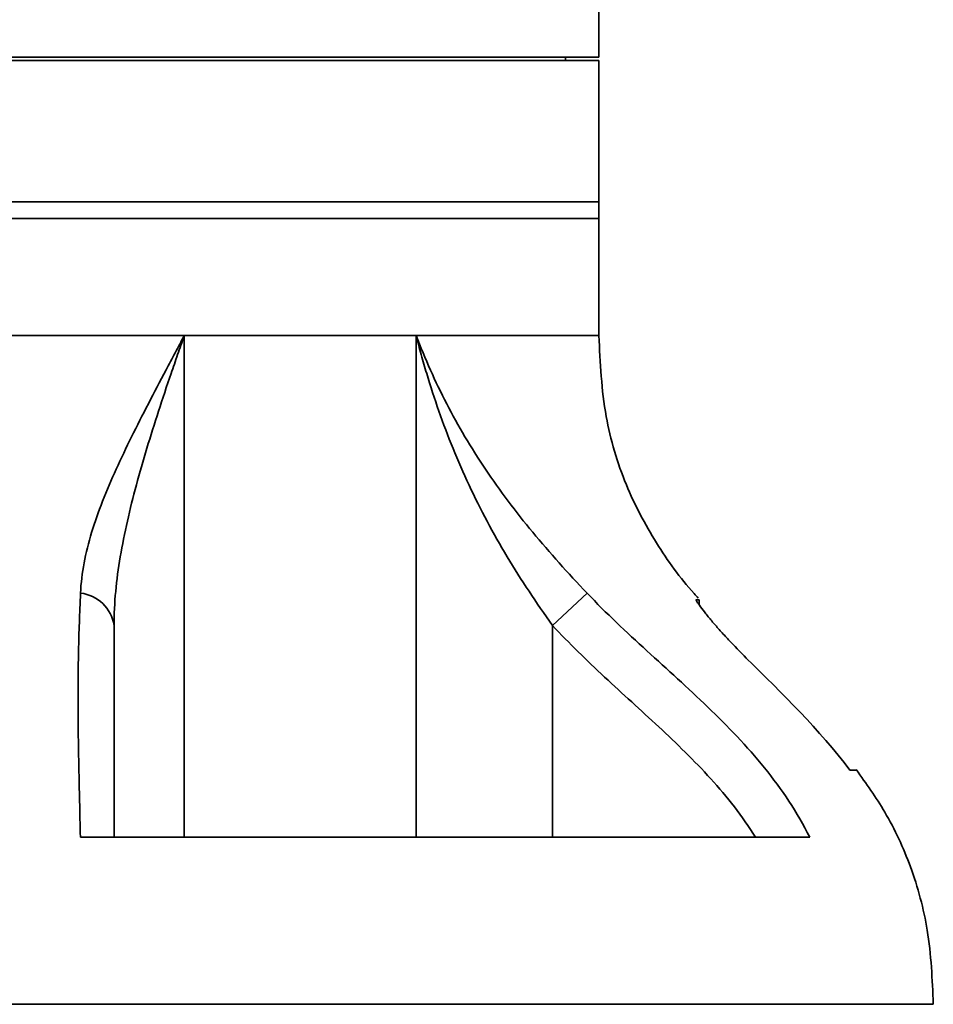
# Model space of a CAD drawing. Header units: millimetres. Extents: x 116 to 166, y 85 to 196.
# Tile 9 of 14: x 157.09 to 162.55, y 91.52 to 97.41. Entities that reach past the tile are written whole.
import ezdxf

# ---------------------------------------------------------------- set-up
doc = ezdxf.new("R2010")
doc.units = ezdxf.units.MM
doc.layers.add('SLD-0', color=179, linetype='Continuous')

msp = doc.modelspace()

# ---------------------------------------------------------------- linework, layer by layer
at = {"layer": 'SLD-0', "color": 179, "linetype": 'Continuous', "lineweight": 35}
for p, q in [((160.5534, 97.1869), (160.5534, 97.6369)), ((160.5534, 97.1869), (148.7534, 97.1869)), ((160.3534, 97.1669), (160.3534, 97.1869)), ((160.5534, 97.1669), (148.7534, 97.1669)), ((160.5534, 96.3219), (160.5534, 97.1669)), ((160.5534, 96.3219), (148.7534, 96.3219)), ((160.5534, 96.2219), (160.5534, 96.3219)), ((160.5534, 96.2219), (148.7534, 96.2219)), ((160.5534, 95.5219), (160.5534, 96.2219)), ((158.0737, 95.5219), (151.2331, 95.5219)), ((160.5534, 95.5219), (154.6534, 95.5219)), ((158.0737, 95.5219), (158.0737, 92.5219)), ((159.4609, 95.5219), (158.0737, 95.5219)), ((159.4609, 95.5219), (160.5534, 95.5219)), ((159.4609, 92.5219), (159.4609, 95.5219)), ((160.2757, 93.7886), (160.483, 93.9812)), ((161.1534, 93.9423), (161.1358, 93.9423)), ((161.1534, 93.9107), (161.1534, 93.9423)), ((160.2757, 93.7886), (160.2757, 92.5219)), ((162.0548, 92.9219), (162.0979, 92.9219)), ((157.452, 92.5219), (161.8142, 92.5219)), ((162.5534, 91.5219), (154.6534, 91.5219))]:
    msp.add_line(p, q, dxfattribs=at)
msp.add_arc((157.4282, 93.7548), 0.2278, 8.53733, 83.74243, dxfattribs=at)
for points, knots in [([(157.453, 93.9812), (157.4584, 94.1014), (157.4822, 94.2218), (157.557, 94.4681), (157.6081, 94.5945), (157.6953, 94.7868), (157.7262, 94.8514), (157.7907, 94.9821), (157.8244, 95.0482), (157.8933, 95.1815), (157.9286, 95.2486), (157.9824, 95.3504), (158.0005, 95.3844), (158.0278, 95.4358), (158.037, 95.453), (158.0553, 95.4874), (158.0646, 95.5047), (158.0737, 95.5219)], [0, 0, 0, 0, 0.25, 0.25, 0.5, 0.5, 0.625, 0.625, 0.75, 0.75, 0.875, 0.875, 0.9375, 0.9375, 0.96875, 0.96875, 1, 1, 1, 1]), ([(157.6534, 93.7886), (157.6534, 93.9235), (157.6673, 94.0598), (157.7145, 94.3395), (157.7478, 94.4832), (157.8065, 94.7011), (157.8275, 94.7743), (157.872, 94.9217), (157.8954, 94.996), (157.9439, 95.1451), (157.9689, 95.22), (158.0076, 95.3328), (158.0206, 95.3705), (158.047, 95.4461), (158.0603, 95.4842), (158.0737, 95.5219)], [0, 0, 0, 0, 0.25, 0.25, 0.5, 0.5, 0.625, 0.625, 0.75, 0.75, 0.875, 0.875, 0.9375, 0.9375, 1, 1, 1, 1]), ([(159.4609, 95.5219), (159.4872, 95.4526), (159.5156, 95.3839), (159.5762, 95.2481), (159.6086, 95.181), (159.7118, 94.9817), (159.7888, 94.8517), (159.9181, 94.6589), (159.9635, 94.5949), (160.0579, 94.469), (160.1069, 94.4069), (160.2594, 94.2224), (160.3683, 94.1019), (160.483, 93.9812)], [0, 0, 0, 0, 0.125, 0.125, 0.25, 0.25, 0.5, 0.5, 0.625, 0.625, 0.75, 0.75, 1, 1, 1, 1]), ([(160.2757, 93.7886), (160.1792, 93.9236), (160.0882, 94.0599), (159.963, 94.2692), (159.9231, 94.3397), (159.8471, 94.4825), (159.8109, 94.5549), (159.7088, 94.7733), (159.6489, 94.9208), (159.5703, 95.1448), (159.5459, 95.2197), (159.5121, 95.3327), (159.5013, 95.3704), (159.4856, 95.4271), (159.4805, 95.4461), (159.4705, 95.484), (159.4656, 95.503), (159.4609, 95.5219)], [0, 0, 0, 0, 0.25, 0.25, 0.375, 0.375, 0.5, 0.5, 0.75, 0.75, 0.875, 0.875, 0.9375, 0.9375, 0.96875, 0.96875, 1, 1, 1, 1]), ([(161.1467, 93.9522), (161.1386, 93.961), (161.0453, 94.0626), (160.8882, 94.2821), (160.7009, 94.6346), (160.5752, 95.0551), (160.561, 95.3595), (160.5534, 95.5219)], [0, 0, 0, 0, 0.021028, 0.24097, 0.469092, 0.71673, 1, 1, 1, 1]), ([(157.452, 92.5219), (157.4492, 92.6705), (157.4459, 92.8076), (157.4419, 93.0008), (157.4408, 93.0632), (157.439, 93.1839), (157.4384, 93.2423), (157.4377, 93.4144), (157.4386, 93.5248), (157.4436, 93.7482), (157.4476, 93.8611), (157.453, 93.9812)], [0, 0, 0, 0, 0.25, 0.25, 0.375, 0.375, 0.5, 0.5, 0.75, 0.75, 1, 1, 1, 1]), ([(160.483, 93.9812), (160.5971, 93.8612), (160.7179, 93.7483), (160.9622, 93.525), (161.0857, 93.4147), (161.2645, 93.2426), (161.323, 93.1841), (161.4364, 93.0635), (161.4914, 93.0011), (161.6475, 92.8077), (161.7393, 92.6706), (161.8142, 92.5219)], [0, 0, 0, 0, 0.25, 0.25, 0.5, 0.5, 0.625, 0.625, 0.75, 0.75, 1, 1, 1, 1]), ([(161.435, 93.5934), (161.3983, 93.63), (161.3629, 93.6663), (161.312, 93.7207), (161.2952, 93.739), (161.2633, 93.7745), (161.2481, 93.7919), (161.2194, 93.8256), (161.2058, 93.8421), (161.1811, 93.8729), (161.1702, 93.8871), (161.1517, 93.9124), (161.1445, 93.923), (161.1377, 93.9343), (161.1362, 93.9373), (161.1348, 93.9413), (161.1349, 93.9423), (161.1358, 93.9423)], [0, 0, 0, 0, 0.25, 0.25, 0.375, 0.375, 0.5, 0.5, 0.625, 0.625, 0.75, 0.75, 0.875, 0.875, 0.9375, 0.9375, 1, 1, 1, 1]), ([(157.6534, 93.7886), (157.6534, 93.6812), (157.6534, 93.5792), (157.6534, 93.3793), (157.6534, 93.2814), (157.6534, 93.0817), (157.6534, 92.9798), (157.6534, 92.8168), (157.6534, 92.7606), (157.6534, 92.6445), (157.6534, 92.5845), (157.6534, 92.5219)], [0, 0, 0, 0, 0.25, 0.25, 0.5, 0.5, 0.75, 0.75, 0.875, 0.875, 1, 1, 1, 1]), ([(161.4892, 92.5219), (161.4506, 92.5845), (161.4086, 92.6445), (161.319, 92.7606), (161.2715, 92.8168), (161.1237, 92.9798), (161.0184, 93.0817), (160.804, 93.2814), (160.6949, 93.3793), (160.4807, 93.5792), (160.3755, 93.6812), (160.2757, 93.7886)], [0, 0, 0, 0, 0.125, 0.125, 0.25, 0.25, 0.5, 0.5, 0.75, 0.75, 1, 1, 1, 1]), ([(162.5534, 91.5219), (162.5472, 91.6706), (162.5354, 91.9503), (162.4295, 92.3384), (162.2814, 92.6615), (162.1517, 92.8427), (162.0921, 92.9259)], [0, 0, 0, 0, 0.295783, 0.556474, 0.796339, 1, 1, 1, 1])]:
    msp.add_open_spline(points, degree=3, knots=knots, dxfattribs=at)
msp.add_open_spline([(161.435, 93.5934), (161.6508, 93.3781), (161.871, 93.1669), (162.0548, 92.9219)], degree=3, dxfattribs=at)

doc.saveas('drawing.dxf')
